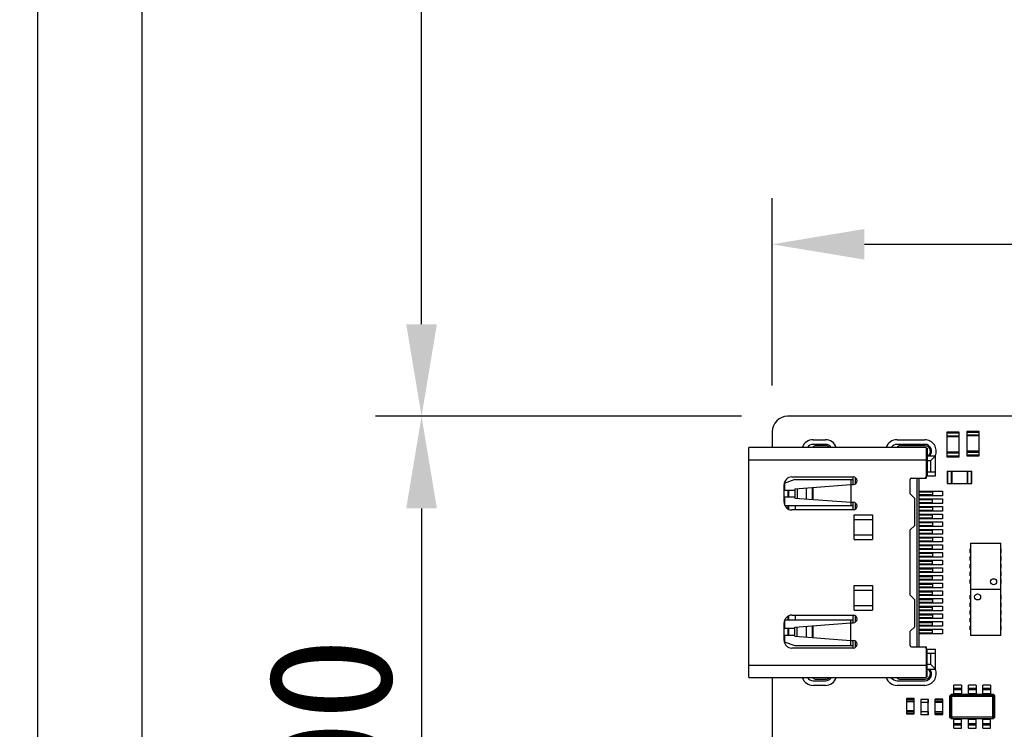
# Model space of a CAD drawing. Header units: millimetres. Extents: x -257 to 878, y 386 to 760.
# Tile 12 of 39: x 445 to 509, y 514 to 560. Entities that reach past the tile are written whole.
import ezdxf

# ---------------------------------------------------------------- set-up
doc = ezdxf.new("R2010")
doc.units = ezdxf.units.MM
doc.header["$LTSCALE"] = 30.734
doc.header["$PDMODE"] = 3
doc.header["$PDSIZE"] = 0.3125
doc.layers.get('0').update_dxf_attribs({"linetype": 'CONTINUOUS'})
doc.layers.get('Defpoints').update_dxf_attribs({"linetype": 'CONTINUOUS'})
doc.layers.add('Dim', color=6, linetype='CONTINUOUS', lineweight=13)
doc.styles.add('宋体', font='txt')
doc.dimstyles.new('12', dxfattribs={"dimtxt": 8, "dimasz": 6, "dimexe": 3, "dimexo": 3, "dimgap": 2, "dimtad": 1, "dimrnd": 0.01, "dimzin": 1, "dimdsep": 46, "dimtxsty": '宋体', "dimcen": 2.5, "dimclrd": 256, "dimclre": 256, "dimclrt": 256, "dimazin": 0, "dimtfac": 1, "dimtmove": 0, "dimatfit": 1, "dimfxl": 1, "dimarcsym": 0})

# ---------------------------------------------------------------- blocks, each defined once
blk = doc.blocks.new('*D169')
at = {"layer": 'Defpoints', "color": 0}
for p in [(453.149, 671.667), (409.171, 427.247), (453.149, 427.247)]:
    blk.add_point(p, dxfattribs=at)
at = {"layer": 'Dim', "lineweight": -2}
for p, q in [((450.149, 671.667), (406.171, 671.667)), ((409.171, 665.667), (409.171, 433.247)), ((450.149, 427.247), (406.171, 427.247))]:
    blk.add_line(p, q, dxfattribs=at)
at = {"layer": 'Dim'}
for points in [[(410.171, 665.667), (408.171, 665.667), (409.171, 671.667)], [(408.171, 433.247), (410.171, 433.247), (409.171, 427.247)]]:
    blk.add_solid(points, dxfattribs=at)
at = {"layer": 'Dim', "insert": (402.076, 549.457), "char_height": 8, "attachment_point": 5, "rotation": 90, "style": '宋体'}
blk.add_mtext('244.42%%p0.40(LCM OD)', dxfattribs=at)
blk = doc.blocks.new('*D177')
at = {"layer": 'Defpoints', "color": 0}
for p in [(579.149, 545.373), (494.149, 533.167), (579.149, 533.167)]:
    blk.add_point(p, dxfattribs=at)
at = {"layer": 'Dim', "lineweight": -2}
for p, q in [((494.149, 536.167), (494.149, 548.373)), ((579.149, 536.167), (579.149, 548.373)), ((500.149, 545.373), (573.149, 545.373))]:
    blk.add_line(p, q, dxfattribs=at)
at = {"layer": 'Dim'}
for points in [[(500.149, 546.373), (500.149, 544.373), (494.149, 545.373)], [(573.149, 544.373), (573.149, 546.373), (579.149, 545.373)]]:
    blk.add_solid(points, dxfattribs=at)
at = {"layer": 'Dim', "insert": (536.649, 551.283), "char_height": 8, "attachment_point": 5, "style": '宋体'}
blk.add_mtext('85.00', dxfattribs=at)
blk = doc.blocks.new('*D178')
at = {"layer": 'Defpoints', "color": 0}
for p in [(495.149, 534.167), (471.322, 478.167), (495.149, 478.167)]:
    blk.add_point(p, dxfattribs=at)
at = {"layer": 'Dim', "lineweight": -2}
for p, q in [((492.149, 534.167), (468.322, 534.167)), ((471.322, 528.167), (471.322, 484.167)), ((492.149, 478.167), (468.322, 478.167))]:
    blk.add_line(p, q, dxfattribs=at)
at = {"layer": 'Dim'}
for points in [[(472.322, 528.167), (470.322, 528.167), (471.322, 534.167)], [(470.322, 484.167), (472.322, 484.167), (471.322, 478.167)]]:
    blk.add_solid(points, dxfattribs=at)
at = {"layer": 'Dim', "insert": (465.411, 506.167), "char_height": 8, "attachment_point": 5, "rotation": 90, "style": '宋体'}
blk.add_mtext('56.00', dxfattribs=at)
blk = doc.blocks.new('*D181')
at = {"layer": 'Defpoints', "color": 0}
for p in [(451.359, 675.717), (471.322, 675.717), (495.149, 534.167)]:
    blk.add_point(p, dxfattribs=at)
at = {"layer": 'Dim', "lineweight": -2}
for p, q in [((454.359, 675.717), (474.322, 675.717)), ((471.322, 540.167), (471.322, 669.717)), ((492.149, 534.167), (468.322, 534.167))]:
    blk.add_line(p, q, dxfattribs=at)
at = {"layer": 'Dim'}
for points in [[(472.322, 669.717), (470.322, 669.717), (471.322, 675.717)], [(470.322, 540.167), (472.322, 540.167), (471.322, 534.167)]]:
    blk.add_solid(points, dxfattribs=at)
at = {"layer": 'Dim', "insert": (465.411, 604.942), "char_height": 8, "attachment_point": 5, "rotation": 90, "style": '宋体'}
blk.add_mtext('141.6', dxfattribs=at)

msp = doc.modelspace()

# ---------------------------------------------------------------- linework, layer by layer
at = {"color": 7, "linetype": 'Continuous'}
for p, q in [((453.149, 427.247), (453.149, 671.667)), ((446.359, 424.717), (446.359, 670.717)), ((531.779, 534.167), (495.149, 534.167)), ((494.149, 533.167), (494.149, 532.142)), ((506.809, 533.187), (506.809, 531.587)), ((507.609, 533.187), (506.809, 533.187)), ((507.609, 531.587), (507.609, 533.187)), ((505.519, 533.137), (505.519, 531.537)), ((506.319, 533.137), (505.519, 533.137)), ((505.519, 533.092), (506.319, 533.092)), ((506.319, 532.882), (505.519, 532.882)), ((506.319, 532.837), (505.519, 532.837)), ((506.319, 531.537), (506.319, 533.137)), ((506.809, 533.142), (507.609, 533.142)), ((507.609, 532.932), (506.809, 532.932)), ((507.609, 532.887), (506.809, 532.887)), ((492.619, 517.142), (492.619, 532.142)), ((504.169, 532.142), (492.619, 532.142)), ((497.614, 532.242), (497.014, 532.242)), ((504.094, 532.242), (502.494, 532.242)), ((504.169, 532.142), (504.169, 530.242)), ((504.169, 532.092), (504.219, 532.092)), ((504.219, 532.092), (504.219, 530.292)), ((507.609, 531.887), (506.809, 531.887)), ((492.619, 531.342), (504.169, 531.342)), ((504.169, 531.592), (504.769, 531.592)), ((504.219, 531.292), (504.469, 531.292)), ((504.469, 531.292), (504.769, 531.592)), ((504.469, 530.552), (504.469, 531.292)), ((504.769, 530.292), (504.769, 531.592)), ((506.319, 531.837), (505.519, 531.837)), ((505.519, 531.792), (506.319, 531.792)), ((506.319, 531.582), (505.519, 531.582)), ((505.519, 531.537), (506.319, 531.537)), ((506.809, 531.842), (507.609, 531.842)), ((507.609, 531.632), (506.809, 531.632)), ((506.809, 531.587), (507.609, 531.587)), ((495.619, 530.042), (494.93, 529.801)), ((495.419, 530.217), (499.419, 530.217)), ((495.619, 530.042), (499.419, 530.042)), ((499.269, 530.042), (499.269, 528.367)), ((499.419, 529.717), (499.419, 530.217)), ((499.569, 529.767), (499.569, 530.167)), ((503.119, 529.122), (503.119, 530.042)), ((503.219, 530.142), (504.169, 530.142)), ((503.559, 530.142), (503.559, 519.142)), ((503.719, 519.142), (503.719, 530.142)), ((504.169, 530.292), (504.769, 530.292)), ((504.169, 530.224), (504.169, 530.142)), ((504.219, 530.552), (504.769, 530.552)), ((505.539, 530.587), (505.539, 529.787)), ((505.539, 530.587), (507.139, 530.587)), ((505.584, 529.787), (505.584, 530.587)), ((505.794, 530.587), (505.794, 529.787)), ((505.839, 530.587), (505.839, 529.787)), ((506.839, 530.587), (506.839, 529.787)), ((506.884, 529.787), (506.884, 530.587)), ((507.094, 530.587), (507.094, 529.787)), ((507.139, 529.787), (507.139, 530.587)), ((494.919, 528.567), (494.919, 529.717)), ((494.919, 529.367), (495.609, 529.367)), ((494.969, 529.367), (494.969, 529.814)), ((495.169, 529.367), (495.169, 528.917)), ((495.225, 528.917), (495.225, 529.367)), ((495.609, 529.442), (499.259, 529.717)), ((495.609, 529.442), (495.609, 528.842)), ((495.76, 529.453), (495.76, 528.83)), ((496.367, 528.785), (496.367, 529.499)), ((496.736, 529.527), (496.736, 528.757)), ((496.814, 528.751), (496.814, 529.533)), ((499.259, 529.717), (499.419, 529.717)), ((505.539, 529.787), (507.139, 529.787)), ((494.919, 528.917), (495.609, 528.917)), ((494.969, 528.367), (494.969, 528.917)), ((495.609, 528.842), (499.259, 528.567)), ((503.419, 528.822), (503.119, 529.122)), ((503.419, 527.062), (503.419, 528.822)), ((503.719, 529.242), (504.57, 529.242)), ((504.57, 529.042), (503.719, 529.042)), ((503.719, 528.742), (504.569, 528.742)), ((504.569, 528.542), (504.569, 528.742)), ((504.57, 529.242), (504.57, 529.042)), ((494.965, 528.367), (499.419, 528.367)), ((495.169, 528.367), (495.169, 528.134)), ((495.225, 528.11), (495.225, 528.367)), ((499.419, 528.067), (495.419, 528.067)), ((495.669, 528.067), (495.669, 528.367)), ((499.259, 528.567), (499.419, 528.567)), ((499.419, 528.067), (499.419, 528.567)), ((499.457, 528.073), (499.419, 528.1)), ((499.569, 528.117), (499.569, 528.517)), ((504.569, 528.542), (503.719, 528.542)), ((503.719, 528.242), (504.57, 528.242)), ((504.57, 528.042), (503.719, 528.042)), ((504.57, 528.242), (504.57, 528.042)), ((499.469, 526.142), (499.469, 527.742)), ((499.469, 527.742), (500.669, 527.742)), ((499.469, 527.442), (500.669, 527.442)), ((500.669, 527.742), (500.669, 526.142)), ((503.719, 527.742), (504.569, 527.742)), ((504.569, 527.542), (503.719, 527.542)), ((504.569, 527.542), (504.569, 527.742)), ((503.119, 526.762), (503.419, 527.062)), ((503.119, 522.522), (503.119, 526.762)), ((503.719, 527.242), (504.57, 527.242)), ((504.57, 527.042), (503.719, 527.042)), ((504.57, 527.242), (504.57, 527.042)), ((499.469, 526.442), (500.669, 526.442)), ((499.469, 526.142), (500.669, 526.142)), ((503.719, 526.742), (504.569, 526.742)), ((504.569, 526.542), (503.719, 526.542)), ((503.719, 526.242), (504.57, 526.242)), ((504.569, 526.542), (504.569, 526.742)), ((504.57, 526.242), (504.57, 526.042)), ((504.57, 526.042), (503.719, 526.042)), ((503.719, 525.742), (504.569, 525.742)), ((504.569, 525.542), (503.719, 525.542)), ((504.569, 525.542), (504.569, 525.742)), ((507.032, 525.282), (507.032, 525.532)), ((507.032, 525.532), (507.042, 525.532)), ((507.042, 525.897), (507.042, 522.917)), ((507.042, 525.897), (509.022, 525.897)), ((509.022, 522.917), (509.022, 525.897)), ((509.022, 525.532), (509.032, 525.532)), ((509.032, 525.532), (509.032, 525.282)), ((503.719, 525.242), (504.57, 525.242)), ((504.57, 525.042), (503.719, 525.042)), ((504.57, 525.242), (504.57, 525.042)), ((507.042, 525.282), (507.032, 525.282)), ((507.032, 524.782), (507.032, 525.032)), ((507.032, 525.032), (507.042, 525.032)), ((509.032, 525.282), (509.022, 525.282)), ((509.022, 525.032), (509.032, 525.032)), ((509.032, 525.032), (509.032, 524.782)), ((503.719, 524.742), (504.569, 524.742)), ((504.569, 524.542), (503.719, 524.542)), ((503.719, 524.242), (504.57, 524.242)), ((504.569, 524.542), (504.569, 524.742)), ((504.57, 524.242), (504.57, 524.042)), ((507.042, 524.782), (507.032, 524.782)), ((507.032, 524.282), (507.032, 524.532)), ((507.032, 524.532), (507.042, 524.532)), ((507.042, 524.282), (507.032, 524.282)), ((509.032, 524.782), (509.022, 524.782)), ((509.022, 524.532), (509.032, 524.532)), ((509.032, 524.282), (509.022, 524.282)), ((509.032, 524.532), (509.032, 524.282)), ((504.57, 524.042), (503.719, 524.042)), ((503.719, 523.742), (504.569, 523.742)), ((504.569, 523.542), (504.569, 523.742)), ((507.032, 523.782), (507.032, 524.032)), ((507.032, 524.032), (507.042, 524.032)), ((507.042, 523.782), (507.032, 523.782)), ((509.022, 524.032), (509.032, 524.032)), ((509.032, 523.782), (509.022, 523.782)), ((509.032, 524.032), (509.032, 523.782)), ((499.469, 521.542), (499.469, 523.142)), ((499.469, 523.142), (500.669, 523.142)), ((500.669, 523.142), (500.669, 521.542)), ((504.569, 523.542), (503.719, 523.542)), ((503.719, 523.242), (504.57, 523.242)), ((504.57, 523.042), (503.719, 523.042)), ((504.57, 523.242), (504.57, 523.042)), ((507.032, 523.282), (507.032, 523.532)), ((507.032, 523.532), (507.042, 523.532)), ((507.042, 523.282), (507.032, 523.282)), ((507.042, 522.917), (509.022, 522.917)), ((509.022, 523.532), (509.032, 523.532)), ((509.032, 523.282), (509.022, 523.282)), ((509.032, 523.532), (509.032, 523.282)), ((499.469, 522.842), (500.669, 522.842)), ((503.419, 522.222), (503.119, 522.522)), ((503.719, 522.742), (504.569, 522.742)), ((504.569, 522.542), (503.719, 522.542)), ((504.569, 522.542), (504.569, 522.742)), ((507.03, 522.262), (507.03, 522.512)), ((507.03, 522.512), (507.04, 522.512)), ((507.04, 522.877), (507.04, 519.897)), ((509.02, 522.877), (507.04, 522.877)), ((509.02, 519.897), (509.02, 522.877)), ((509.02, 522.512), (509.03, 522.512)), ((509.03, 522.512), (509.03, 522.262)), ((499.469, 521.842), (500.669, 521.842)), ((503.419, 520.462), (503.419, 522.222)), ((503.719, 522.242), (504.57, 522.242)), ((504.57, 522.042), (503.719, 522.042)), ((503.719, 521.742), (504.569, 521.742)), ((504.569, 521.542), (504.569, 521.742)), ((504.57, 522.242), (504.57, 522.042)), ((507.04, 522.262), (507.03, 522.262)), ((507.03, 521.762), (507.03, 522.012)), ((507.03, 522.012), (507.04, 522.012)), ((507.04, 521.762), (507.03, 521.762)), ((509.03, 522.262), (509.02, 522.262)), ((509.02, 522.012), (509.03, 522.012)), ((509.03, 521.762), (509.02, 521.762)), ((509.03, 522.012), (509.03, 521.762)), ((495.169, 521.15), (495.169, 520.917)), ((495.225, 520.917), (495.225, 521.173)), ((495.419, 521.217), (499.419, 521.217)), ((495.669, 520.917), (495.669, 521.217)), ((499.419, 520.717), (499.419, 521.217)), ((499.419, 521.183), (499.457, 521.211)), ((499.469, 521.542), (500.669, 521.542)), ((499.569, 520.767), (499.569, 521.167)), ((504.569, 521.542), (503.719, 521.542)), ((503.719, 521.242), (504.57, 521.242)), ((504.57, 521.042), (503.719, 521.042)), ((504.57, 521.242), (504.57, 521.042)), ((507.03, 521.262), (507.03, 521.512)), ((507.03, 521.512), (507.04, 521.512)), ((507.04, 521.262), (507.03, 521.262)), ((507.03, 520.762), (507.03, 521.012)), ((507.03, 521.012), (507.04, 521.012)), ((509.02, 521.512), (509.03, 521.512)), ((509.03, 521.262), (509.02, 521.262)), ((509.02, 521.012), (509.03, 521.012)), ((509.03, 521.512), (509.03, 521.262)), ((509.03, 521.012), (509.03, 520.762)), ((494.919, 519.567), (494.919, 520.717)), ((494.919, 520.367), (495.609, 520.367)), ((494.965, 520.917), (499.419, 520.917)), ((494.969, 520.367), (494.969, 520.917)), ((495.169, 520.367), (495.169, 519.917)), ((495.225, 519.917), (495.225, 520.367)), ((495.609, 520.442), (499.259, 520.717)), ((495.609, 519.842), (495.609, 520.442)), ((495.76, 519.83), (495.76, 520.453)), ((496.367, 519.785), (496.367, 520.499)), ((496.736, 520.527), (496.736, 519.757)), ((496.814, 519.751), (496.814, 520.533)), ((499.259, 520.717), (499.419, 520.717)), ((499.269, 519.242), (499.269, 520.917)), ((503.119, 520.162), (503.419, 520.462)), ((503.719, 520.742), (504.569, 520.742)), ((504.569, 520.542), (503.719, 520.542)), ((504.569, 520.542), (504.569, 520.742)), ((507.04, 520.762), (507.03, 520.762)), ((507.03, 520.262), (507.03, 520.512)), ((507.03, 520.512), (507.04, 520.512)), ((509.03, 520.762), (509.02, 520.762)), ((509.02, 520.512), (509.03, 520.512)), ((509.03, 520.512), (509.03, 520.262)), ((494.919, 519.917), (495.609, 519.917)), ((494.969, 519.469), (494.969, 519.917)), ((495.609, 519.842), (499.259, 519.567)), ((503.119, 519.242), (503.119, 520.162)), ((503.719, 520.242), (504.57, 520.242)), ((504.57, 520.042), (503.719, 520.042)), ((504.57, 520.042), (504.57, 520.242)), ((507.04, 520.262), (507.03, 520.262)), ((509.02, 519.897), (507.04, 519.897)), ((509.03, 520.262), (509.02, 520.262)), ((494.93, 519.483), (495.619, 519.242)), ((499.419, 519.067), (495.419, 519.067)), ((495.619, 519.242), (499.419, 519.242)), ((499.259, 519.567), (499.419, 519.567)), ((499.419, 519.067), (499.419, 519.567)), ((499.569, 519.117), (499.569, 519.517)), ((503.219, 519.142), (504.169, 519.142)), ((504.169, 519.142), (504.169, 519.059)), ((504.169, 519.042), (504.169, 517.142)), ((504.169, 518.992), (504.769, 518.992)), ((504.219, 517.192), (504.219, 518.992)), ((504.219, 518.732), (504.769, 518.732)), ((504.469, 517.992), (504.469, 518.732)), ((504.769, 517.692), (504.769, 518.992)), ((504.169, 517.942), (492.619, 517.942)), ((504.469, 517.992), (504.219, 517.992)), ((504.469, 517.992), (504.769, 517.692)), ((504.169, 517.692), (504.769, 517.692)), ((504.169, 517.192), (504.219, 517.192)), ((492.619, 517.142), (504.169, 517.142)), ((494.149, 517.142), (494.149, 510.612)), ((497.014, 517.042), (497.614, 517.042)), ((502.494, 517.042), (504.094, 517.042)), ((505.959, 516.057), (505.959, 516.657)), ((506.459, 516.657), (505.959, 516.657)), ((506.459, 516.657), (506.459, 516.057)), ((506.909, 516.057), (506.909, 516.657)), ((507.409, 516.657), (506.909, 516.657)), ((507.409, 516.657), (507.409, 516.057)), ((507.859, 516.057), (507.859, 516.657)), ((508.359, 516.657), (507.859, 516.657)), ((508.359, 516.657), (508.359, 516.057)), ((505.709, 515.962), (505.804, 516.057)), ((505.709, 514.552), (505.709, 515.962)), ((505.816, 516.032), (505.734, 515.949)), ((505.734, 515.949), (505.734, 514.564)), ((505.825, 515.903), (505.734, 515.949)), ((505.804, 516.057), (505.959, 516.057)), ((505.862, 515.94), (505.816, 516.032)), ((505.816, 516.032), (508.501, 516.032)), ((505.825, 515.903), (505.862, 515.94)), ((505.825, 514.61), (505.825, 515.903)), ((505.862, 515.94), (508.455, 515.94)), ((505.959, 516.457), (506.459, 516.457)), ((506.459, 516.357), (505.959, 516.357)), ((505.959, 516.107), (506.459, 516.107)), ((506.459, 516.057), (506.909, 516.057)), ((506.909, 516.457), (507.409, 516.457)), ((507.409, 516.357), (506.909, 516.357)), ((506.909, 516.107), (507.409, 516.107)), ((507.409, 516.057), (507.859, 516.057)), ((507.859, 516.457), (508.359, 516.457)), ((508.359, 516.357), (507.859, 516.357)), ((507.859, 516.107), (508.359, 516.107)), ((508.359, 516.057), (508.514, 516.057)), ((508.455, 515.94), (508.501, 516.032)), ((508.455, 515.94), (508.492, 515.903)), ((508.492, 515.903), (508.584, 515.949)), ((508.492, 515.903), (508.492, 514.61)), ((508.584, 515.949), (508.501, 516.032)), ((508.514, 516.057), (508.609, 515.962)), ((508.584, 514.564), (508.584, 515.949)), ((508.609, 515.962), (508.609, 514.552)), ((502.879, 515.777), (502.879, 514.777)), ((503.379, 515.777), (502.879, 515.777)), ((502.879, 515.742), (503.379, 515.742)), ((503.379, 515.612), (502.879, 515.612)), ((503.379, 515.577), (502.879, 515.577)), ((503.379, 514.777), (503.379, 515.777)), ((503.809, 515.717), (503.809, 515.517)), ((504.309, 515.717), (503.809, 515.717)), ((504.309, 515.517), (503.809, 515.517)), ((503.829, 514.717), (503.829, 515.717)), ((503.849, 514.917), (503.849, 515.517)), ((504.269, 515.517), (504.269, 514.917)), ((504.289, 514.717), (504.289, 515.717)), ((504.309, 515.517), (504.309, 515.717)), ((504.749, 514.747), (504.749, 515.747)), ((505.249, 515.747), (504.749, 515.747)), ((504.749, 515.712), (505.249, 515.712)), ((505.249, 515.582), (504.749, 515.582)), ((504.749, 515.547), (505.249, 515.547)), ((505.249, 514.747), (505.249, 515.747)), ((503.379, 514.977), (502.879, 514.977)), ((502.879, 514.942), (503.379, 514.942)), ((503.379, 514.812), (502.879, 514.812)), ((502.879, 514.777), (503.379, 514.777)), ((503.809, 514.917), (503.809, 514.717)), ((504.309, 514.917), (503.809, 514.917)), ((504.309, 514.717), (503.809, 514.717)), ((504.309, 514.717), (504.309, 514.917)), ((504.749, 514.947), (505.249, 514.947)), ((504.749, 514.912), (505.249, 514.912)), ((505.249, 514.782), (504.749, 514.782)), ((504.749, 514.747), (505.249, 514.747)), ((505.825, 514.61), (505.734, 514.564)), ((505.862, 514.573), (505.825, 514.61)), ((508.492, 514.61), (508.455, 514.573)), ((508.492, 514.61), (508.584, 514.564)), ((505.804, 514.457), (505.709, 514.552)), ((505.734, 514.564), (505.816, 514.482)), ((505.959, 514.457), (505.804, 514.457)), ((505.862, 514.573), (505.816, 514.482)), ((505.816, 514.482), (508.501, 514.482)), ((508.455, 514.573), (505.862, 514.573)), ((505.959, 513.857), (505.959, 514.457)), ((506.459, 514.407), (505.959, 514.407)), ((505.959, 514.157), (506.459, 514.157)), ((506.459, 514.057), (505.959, 514.057)), ((506.459, 513.857), (506.459, 514.457)), ((506.909, 514.457), (506.459, 514.457)), ((506.909, 513.857), (506.909, 514.457)), ((507.409, 514.407), (506.909, 514.407)), ((506.909, 514.157), (507.409, 514.157)), ((507.409, 514.057), (506.909, 514.057)), ((507.409, 513.857), (507.409, 514.457)), ((507.859, 514.457), (507.409, 514.457)), ((507.859, 513.857), (507.859, 514.457)), ((508.359, 514.407), (507.859, 514.407)), ((507.859, 514.157), (508.359, 514.157)), ((508.359, 514.057), (507.859, 514.057)), ((508.359, 513.857), (508.359, 514.457)), ((508.514, 514.457), (508.359, 514.457)), ((508.455, 514.573), (508.501, 514.482)), ((508.501, 514.482), (508.584, 514.564)), ((508.609, 514.552), (508.514, 514.457)), ((505.959, 513.857), (506.459, 513.857)), ((506.909, 513.857), (507.409, 513.857)), ((507.859, 513.857), (508.359, 513.857))]:
    msp.add_line(p, q, dxfattribs=at)
at = {"color": 40, "linetype": 'Continuous'}
for p, q in [((496.809, 532.642), (497.609, 532.642)), ((502.269, 532.642), (504.069, 532.642)), ((497.609, 532.342), (496.809, 532.342)), ((504.069, 532.342), (502.269, 532.342)), ((503.719, 529.292), (505.229, 529.292)), ((505.229, 528.992), (503.719, 528.992)), ((503.719, 528.792), (505.229, 528.792)), ((505.229, 529.292), (505.229, 528.992)), ((505.229, 528.792), (505.229, 528.492)), ((505.229, 528.492), (503.719, 528.492)), ((503.719, 528.292), (505.229, 528.292)), ((505.229, 528.292), (505.229, 527.992)), ((505.229, 527.992), (503.719, 527.992)), ((503.719, 527.792), (505.229, 527.792)), ((505.229, 527.492), (503.719, 527.492)), ((505.229, 527.792), (505.229, 527.492)), ((503.719, 527.292), (505.229, 527.292)), ((505.229, 526.992), (503.719, 526.992)), ((503.719, 526.792), (505.229, 526.792)), ((505.229, 527.292), (505.229, 526.992)), ((505.229, 526.792), (505.229, 526.492)), ((505.229, 526.492), (503.719, 526.492)), ((503.719, 526.292), (505.229, 526.292)), ((505.229, 526.292), (505.229, 525.992)), ((505.229, 525.992), (503.719, 525.992)), ((503.719, 525.792), (505.229, 525.792)), ((505.229, 525.492), (503.719, 525.492)), ((505.229, 525.792), (505.229, 525.492)), ((503.719, 525.292), (505.229, 525.292)), ((505.229, 524.992), (503.719, 524.992)), ((505.229, 525.292), (505.229, 524.992)), ((503.719, 524.792), (505.229, 524.792)), ((505.229, 524.492), (503.719, 524.492)), ((503.719, 524.292), (505.229, 524.292)), ((505.229, 524.792), (505.229, 524.492)), ((505.229, 524.292), (505.229, 523.992)), ((505.229, 523.992), (503.719, 523.992)), ((503.719, 523.792), (505.229, 523.792)), ((505.229, 523.792), (505.229, 523.492)), ((505.229, 523.492), (503.719, 523.492)), ((503.719, 523.292), (505.229, 523.292)), ((505.229, 522.992), (503.719, 522.992)), ((505.229, 523.292), (505.229, 522.992)), ((503.719, 522.792), (505.229, 522.792)), ((505.229, 522.492), (503.719, 522.492)), ((503.719, 522.292), (505.229, 522.292)), ((505.229, 522.792), (505.229, 522.492)), ((505.229, 522.292), (505.229, 521.992)), ((505.229, 521.992), (503.719, 521.992)), ((503.719, 521.792), (505.229, 521.792)), ((505.229, 521.792), (505.229, 521.492)), ((505.229, 521.492), (503.719, 521.492)), ((503.719, 521.292), (505.229, 521.292)), ((505.229, 520.992), (503.719, 520.992)), ((505.229, 521.292), (505.229, 520.992)), ((503.719, 520.792), (505.229, 520.792)), ((505.229, 520.492), (503.719, 520.492)), ((505.229, 520.792), (505.229, 520.492)), ((503.719, 520.292), (505.229, 520.292)), ((505.229, 519.992), (503.719, 519.992)), ((505.229, 520.292), (505.229, 519.992)), ((496.809, 516.942), (497.609, 516.942)), ((497.609, 516.642), (496.809, 516.642)), ((502.269, 516.942), (504.069, 516.942)), ((504.069, 516.642), (502.269, 516.642))]:
    msp.add_line(p, q, dxfattribs=at)
at = {"color": 7, "linetype": 'Continuous'}
for centre in [(508.552, 523.387), (507.51, 522.407)]:
    msp.add_circle(centre, 0.2, dxfattribs=at)
for centre, radius, start, end in [((495.149, 533.167), 1, 90.00011, 179.99994), ((497.014, 531.892), 0.35, 90, 134.19124), ((497.614, 531.892), 0.35, 45.72893, 90), ((502.494, 531.892), 0.35, 90, 134.19412), ((504.094, 531.892), 0.35, 299.40795, 90), ((495.419, 529.717), 0.5, 90, 180), ((499.419, 529.967), 0.25, 270, 90), ((503.219, 530.042), 0.1, 90, 180), ((504.069, 530.242), 0.1, 270, 0), ((495.419, 528.567), 0.5, 180, 270), ((499.419, 528.317), 0.25, 270, 90), ((495.419, 520.717), 0.5, 90, 180), ((499.419, 520.967), 0.25, 270, 90), ((495.419, 519.567), 0.5, 180, 270), ((499.419, 519.317), 0.25, 270, 90), ((503.219, 519.242), 0.1, 180, 270), ((504.069, 519.042), 0.1, 0, 90), ((502.494, 517.392), 0.35, 224.98978, 270), ((504.094, 517.392), 0.35, 270, 60.57791), ((497.014, 517.392), 0.35, 225.72893, 270), ((497.614, 517.392), 0.35, 270, 314.19124)]:
    msp.add_arc(centre, radius, start, end, dxfattribs=at)
at = {"color": 40, "linetype": 'Continuous'}
for centre, radius, start, end in [((496.809, 531.892), 0.75, 90, 160.52461), ((497.609, 531.892), 0.75, 19.47539, 90), ((502.269, 531.892), 0.75, 90, 160.52461), ((504.069, 531.892), 0.75, 336.41694, 90), ((496.809, 531.892), 0.45, 90, 146.24278), ((497.609, 531.892), 0.45, 33.75722, 90), ((502.269, 531.892), 0.45, 90, 146.24278), ((504.069, 531.892), 0.45, 318.18651, 90), ((504.069, 517.392), 0.75, 270, 23.58306), ((504.069, 517.392), 0.45, 270, 41.81349), ((496.809, 517.392), 0.75, 199.47539, 270), ((496.809, 517.392), 0.45, 213.75722, 270), ((497.609, 517.392), 0.75, 270, 340.52461), ((497.609, 517.392), 0.45, 270, 326.24278), ((502.269, 517.392), 0.75, 199.47539, 270), ((502.269, 517.392), 0.45, 213.75722, 270)]:
    msp.add_arc(centre, radius, start, end, dxfattribs=at)

# ---------------------------------------------------------------- dimensions: what is measured, and where the dimension line sits
at = {"layer": 'Dim'}
dim = msp.add_linear_dim(base=(471.321973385, 675.7166433), p1=(495.148613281, 534.166643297), p2=(451.358614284, 675.7166433), angle=90, dimstyle='12', override={"dimdec": 1}, dxfattribs=at)
dim.commit()
dim.dimension.update_dxf_attribs({"geometry": '*D181', "text_midpoint": (465.411358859, 604.941643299)})
dim = msp.add_linear_dim(base=(409.171, 427.247), p1=(453.149, 671.667), p2=(453.149, 427.247), angle=90, text='<>%%p0.40(LCM OD)', dimstyle='12', dxfattribs=at)
dim.commit()
dim.dimension.update_dxf_attribs({"geometry": '*D169', "text_midpoint": (409.171, 549.457), "dimtype": 160})
dim = msp.add_linear_dim(base=(579.149, 545.373), p1=(494.149, 533.167), p2=(579.149, 533.167), dimstyle='12', dxfattribs=at)
dim.commit()
dim.dimension.update_dxf_attribs({"geometry": '*D177', "text_midpoint": (536.649, 551.283)})
dim = msp.add_linear_dim(base=(471.322, 478.167), p1=(495.149, 534.167), p2=(495.149, 478.167), angle=90, dimstyle='12', dxfattribs=at)
dim.commit()
dim.dimension.update_dxf_attribs({"geometry": '*D178', "text_midpoint": (465.411, 506.167)})

doc.saveas('drawing.dxf')
